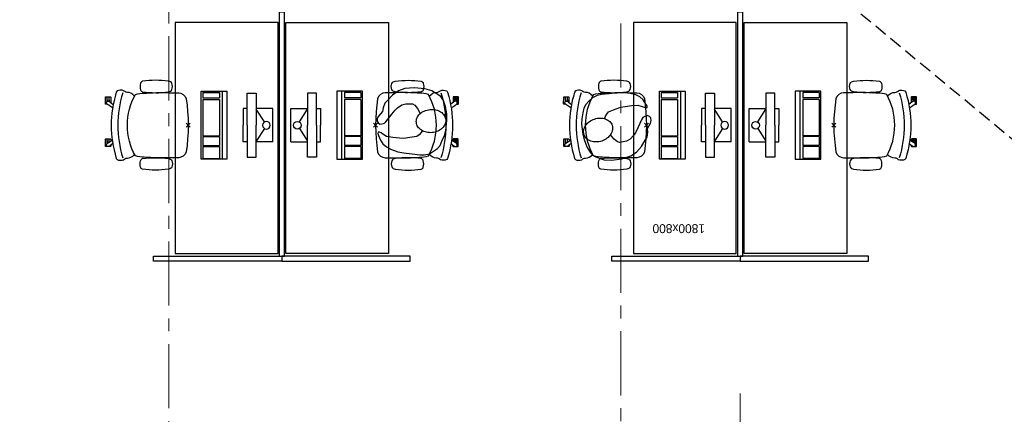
# Model space of a CAD drawing. Header units: millimetres. Extents: x -88840 to 85996, y -16279 to 104709.
# Tile 57 of 184: x 54078 to 61748, y 35692 to 38768. Entities that reach past the tile are written whole.
import ezdxf

# ---------------------------------------------------------------- set-up
doc = ezdxf.new("R2010")
doc.units = ezdxf.units.MM
doc.header["$LTSCALE"] = 400
doc.header["$PDMODE"] = 3
doc.header["$PDSIZE"] = 15
doc.linetypes.add('CENTER', pattern=[2, 1.25, -0.25, 0.25, -0.25])
doc.linetypes.add('HIDDEN', pattern=[0.375, 0.25, -0.125])
for name, color, linetype in [('-gd', 2, 'Continuous'), ('-ve', 2, 'HIDDEN'), ('inlay', 6, 'Continuous'), ('inr', 4, 'Continuous'), ('plat', 5, 'Continuous'), ('sona-s008_ip0', 7, 'Continuous'), ('stramien', 1, 'CENTER'), ('symbol', 1, 'Continuous')]:
    doc.layers.add(name, color=color, linetype=linetype)
doc.styles.add('s100', font='stylu.ttf', dxfattribs={"height": 100})

# ---------------------------------------------------------------- blocks, each defined once
blk = doc.blocks.new('SONA-S008_B2')
at = {"layer": '-gd'}
blk.add_open_spline([(-253, -509.5), (-87.8, -560.2), (87.8, -560.2), (253, -509.5)], degree=3, dxfattribs=at)
for points in [[(-206.6, -15.8), (-79.4, 5.3), (79.6, 5.3), (206.6, -15.8)], [(-253, -272.1), (-257.1, -206.8), (-252.1, -139.2), (-253, -73.9)], [(-253, -73.9), (-253.4, -51.6), (-233.1, -20.2), (-206.6, -15.8)], [(206.6, -15.8), (233.1, -20.2), (253.4, -51.6), (253, -73.9)], [(253, -73.9), (252.1, -139.2), (257.1, -206.8), (253, -272.1)], [(-325.3, -126.1), (-337, -131.7), (-340.4, -140.8), (-342.5, -153.6)], [(-277.9, -126.1), (-287.8, -121.3), (-315.3, -121.3), (-325.3, -126.1)], [(-260.7, -153.6), (-262.7, -140.8), (-266.2, -131.7), (-277.9, -126.1)], [(260.6, -153.6), (262.7, -140.8), (266.2, -131.7), (277.9, -126.1)], [(277.9, -126.1), (287.8, -121.3), (315.3, -121.3), (325.3, -126.1)], [(325.3, -126.1), (337, -131.7), (340.4, -140.8), (342.5, -153.6)], [(-342.5, -153.6), (-353.5, -221.1), (-351.5, -287.6), (-342.5, -355.4)], [(-260.7, -355.4), (-251.6, -287.6), (-249.7, -221.1), (-260.7, -153.6)], [(260.6, -355.4), (251.6, -287.6), (249.7, -221.1), (260.6, -153.6)], [(342.5, -153.6), (353.4, -221.1), (351.5, -287.6), (342.5, -355.4)], [(-255.2, -303.9), (-254.1, -304.3), (-252.9, -304.7), (-251.7, -305.1)], [(-238.9, -411.5), (-253, -365.7), (-250.2, -318.7), (-253, -272.1)], [(253, -272.1), (250.2, -318.7), (253, -365.7), (238.9, -411.5)], [(251.9, -297.7), (252.9, -297.4), (253.8, -297.1), (254.7, -296.8)], [(-342.5, -355.4), (-341.5, -363), (-333.6, -369.9), (-326.1, -371.8)], [(-326.1, -371.8), (-310.3, -375.7), (-292.8, -375.7), (-277, -371.8)], [(-277, -371.8), (-269.5, -369.9), (-261.7, -363), (-260.7, -355.4)], [(-250.7, -332.5), (-253.1, -331.7), (-255.4, -330.9), (-257.6, -330.2)], [(256.9, -323.2), (255, -323.8), (253.1, -324.4), (251, -325.1)], [(277, -371.8), (269.5, -369.9), (261.7, -363), (260.6, -355.4)], [(326.1, -371.8), (310.3, -375.7), (292.8, -375.7), (277, -371.8)], [(342.5, -355.4), (341.5, -363), (333.6, -369.9), (326.1, -371.8)], [(-227.3, -418.1), (-247.1, -436.6), (-255.7, -455.2), (-255.5, -473.7)], [(238.9, -411.5), (95.4, -494.5), (-95.5, -494.5), (-238.9, -411.5)], [(255.5, -473.7), (255.7, -455.2), (247.1, -436.6), (227.3, -418.1)], [(-272.1, -515.2), (-274.4, -533.8), (-273.7, -555.7), (-258.6, -560.1)], [(-255.5, -473.7), (-255.4, -489), (-270.3, -500.1), (-272.1, -515.2)], [(272.1, -515.2), (270.3, -500.1), (255.4, -489), (255.5, -473.7)], [(258.6, -560.1), (273.7, -555.6), (274.4, -533.8), (272.1, -515.2)], [(-258.6, -560.1), (-77.4, -613.6), (78.8, -613.6), (258.6, -560.1)], [(-222.4, -606.9), (-222.4, -604.9), (-220.7, -603.3), (-218.7, -603.3)], [(-222.4, -615.1), (-222.4, -615.1), (-222.4, -606.9), (-222.4, -606.9)], [(-218.7, -603.3), (-218.7, -603.3), (-192, -603.3), (-176.8, -603.3)], [(-185.5, -615.4), (-185.5, -615.4), (-176.5, -602.9), (-162.6, -583.8)], [(-134.5, -588.9), (-152.4, -613.6), (-164.7, -630.5), (-164.7, -630.5)], [(106.4, -606.6), (106.4, -604.6), (108, -603), (110, -603)], [(106.4, -614.8), (106.4, -614.8), (106.4, -606.6), (106.4, -606.6)], [(110, -603), (110, -603), (115.6, -603), (123.1, -603)], [(143.1, -630.4), (143.1, -630.4), (131.8, -614.9), (115.2, -592)], [(143.7, -587.5), (156, -604.4), (163.9, -615.2), (163.9, -615.2)], [(154.9, -602.9), (159.4, -602.9), (162.3, -602.9), (162.3, -602.9)], [(162.3, -602.9), (164.4, -602.9), (166, -604.6), (166, -606.6)], [(166, -606.6), (166, -606.6), (166, -614.8), (166, -614.8)], [(-222.5, -641.1), (-222.5, -641.1), (-222.4, -632.9), (-222.4, -632.9)], [(-218.8, -644.8), (-220.8, -644.8), (-222.5, -643.1), (-222.5, -641.1)], [(-218.8, -615.1), (-218.8, -615.1), (-222.4, -615.1), (-222.4, -615.1)], [(-222.4, -629.9), (-222.4, -629.9), (-222.4, -618.1), (-222.4, -618.1)], [(-222.4, -618.1), (-222.4, -618.1), (-198.5, -618.1), (-198.5, -618.1)], [(-198.6, -630), (-198.6, -630), (-222.4, -629.9), (-222.4, -629.9)], [(-222.4, -632.9), (-222.4, -632.9), (-218.8, -632.9), (-218.8, -632.9)], [(-198.5, -615.1), (-198.5, -615.1), (-218.8, -615.1), (-218.8, -615.1)], [(-218.8, -632.9), (-218.8, -632.9), (-198.6, -633), (-198.6, -633)], [(-166.5, -644.9), (-166.5, -644.9), (-218.8, -644.8), (-218.8, -644.8)], [(-198.6, -633), (-198.6, -633), (-198.6, -630), (-198.6, -630)], [(-198.6, -630), (-198.6, -630), (-186.7, -630), (-186.7, -630)], [(-198.6, -633), (-198.6, -633), (-186.7, -633), (-186.7, -633)], [(-198.5, -618.1), (-198.5, -618.1), (-198.5, -615.1), (-198.5, -615.1)], [(-198.5, -615.1), (-198.5, -615.1), (-186.7, -615.2), (-186.7, -615.2)], [(-198.5, -618.1), (-198.5, -618.1), (-189.1, -618.2), (-187.1, -618.2)], [(-182.7, -633.4), (-188.4, -629.2), (-189.7, -621.1), (-185.5, -615.4)], [(-185.4, -615.2), (-186.2, -615.2), (-186.7, -615.2), (-186.7, -615.2)], [(-186.7, -615.2), (-186.7, -615.2), (-186.7, -616.4), (-186.7, -617.3)], [(-185.9, -630), (-186.4, -630), (-186.7, -630), (-186.7, -630)], [(-186.7, -630), (-186.7, -630), (-186.7, -633), (-186.7, -633)], [(-186.7, -633), (-186.7, -633), (-185.3, -633), (-183.1, -633)], [(-164.7, -630.5), (-168.8, -636.2), (-176.9, -637.5), (-182.7, -633.4)], [(-182.7, -633.4), (-182.7, -633.4), (-182.7, -633.4), (-182.7, -633.4)], [(-167.1, -633), (-166.7, -633), (-166.5, -633), (-166.5, -633)], [(-166.5, -633), (-166.5, -633), (-162.9, -633.1), (-162.9, -633.1)], [(-162.9, -641.3), (-162.9, -643.3), (-164.5, -644.9), (-166.5, -644.9)], [(-162.8, -630.1), (-162.8, -630.1), (-163.4, -630.1), (-164.4, -630)], [(-162.9, -633.1), (-162.9, -633.1), (-162.9, -641.3), (-162.9, -641.3)], [(-162.8, -628), (-162.8, -629.2), (-162.8, -630.1), (-162.8, -630.1)], [(110.1, -614.8), (110.1, -614.8), (106.4, -614.8), (106.4, -614.8)], [(106.4, -629.7), (106.4, -629.7), (106.4, -617.8), (106.4, -617.8)], [(106.4, -617.8), (106.4, -617.8), (130.3, -617.8), (130.3, -617.8)], [(130.3, -629.6), (130.3, -629.6), (106.4, -629.7), (106.4, -629.7)], [(106.4, -640.9), (106.4, -640.9), (106.4, -632.7), (106.4, -632.7)], [(106.4, -632.7), (106.4, -632.7), (110.1, -632.7), (110.1, -632.7)], [(110.1, -644.5), (108.1, -644.5), (106.5, -642.9), (106.4, -640.9)], [(130.3, -614.8), (130.3, -614.8), (110.1, -614.8), (110.1, -614.8)], [(110.1, -632.7), (110.1, -632.7), (130.3, -632.6), (130.3, -632.6)], [(162.4, -644.4), (162.4, -644.4), (110.1, -644.5), (110.1, -644.5)], [(130.3, -617.8), (130.3, -617.8), (130.3, -614.8), (130.3, -614.8)], [(130.3, -614.8), (130.3, -614.8), (130.9, -614.8), (131.7, -614.8)], [(130.3, -617.8), (130.3, -617.8), (131.9, -617.8), (133.9, -617.8)], [(130.3, -632.6), (130.3, -632.6), (130.3, -629.6), (130.3, -629.6)], [(130.3, -629.6), (130.3, -629.6), (142.1, -629.6), (142.1, -629.6)], [(130.3, -632.6), (130.3, -632.6), (142.2, -632.6), (142.2, -632.6)], [(142.5, -629.6), (142.3, -629.6), (142.1, -629.6), (142.1, -629.6)], [(142.1, -629.6), (142.1, -629.6), (142.2, -632.6), (142.2, -632.6)], [(142.2, -632.6), (142.2, -632.6), (143.3, -632.6), (145.1, -632.6)], [(161.1, -633.2), (155.3, -637.4), (147.2, -636.1), (143.1, -630.4)], [(163.9, -615.2), (168.1, -621), (166.8, -629.1), (161.1, -633.2)], [(161.1, -633.2), (161.1, -633.2), (161.1, -633.2), (161.1, -633.2)], [(161.8, -632.6), (162.2, -632.6), (162.4, -632.6), (162.4, -632.6)], [(162.4, -632.6), (162.4, -632.6), (166, -632.6), (166, -632.6)], [(166, -640.8), (166, -642.8), (164.4, -644.4), (162.4, -644.4)], [(166, -614.8), (166, -614.8), (164.6, -614.8), (163.5, -614.8)], [(166, -629.6), (166, -629.6), (165.4, -629.6), (164.4, -629.6)], [(165.3, -617.8), (165.8, -617.8), (166, -617.8), (166, -617.8)], [(166, -617.8), (166, -617.8), (166, -618.6), (166, -619.9)], [(166, -625.7), (166, -627.8), (166, -629.6), (166, -629.6)], [(166, -632.6), (166, -632.6), (166, -640.8), (166, -640.8)]]:
    blk.add_open_spline(points, degree=3)
at = {"layer": 'sona-s008_ip0'}
blk.add_point((0, 0), dxfattribs=at)
blk = doc.blocks.new('SYMB-CMP4_B2')
for p, q in [((-130, 558.1), (130, 558.1)), ((-130, 558.1), (-130, 428.1)), ((130, 558.1), (130, 428.1)), ((-25.3, 491.9), (-125, 428.1)), ((25.3, 491.9), (125, 428.1)), ((-250, 358.1), (-250, 428.1)), ((-250, 428.1), (0, 428.1)), ((250, 428.1), (0, 428.1)), ((250, 358.1), (250, 428.1)), ((0, 358.1), (-250, 358.1)), ((-130, 358.1), (-130, 328.1)), ((-130, 328.1), (0, 328.1)), ((0, 358.1), (250, 358.1)), ((130, 328.1), (0, 328.1)), ((130, 358.1), (130, 328.1)), ((265, 200), (-265, 200)), ((-265, 200), (-265, 0)), ((265, 162.9), (-265, 162.9)), ((265, 0), (265, 200)), ((-166.8, 141.5), (-259.7, 141.5)), ((-259.7, 12.9), (-259.7, 141.5)), ((-166.8, 12.9), (-166.8, 141.5)), ((-88, 141.5), (-159.1, 141.5)), ((-159.1, 12.9), (-159.1, 141.5)), ((-88, 12.9), (-88, 141.5)), ((200.4, 141.5), (-81.5, 141.5)), ((-81.5, 12.9), (-81.5, 141.5)), ((200.4, 12.9), (200.4, 141.5)), ((254.7, 141.5), (212.3, 141.5)), ((212.3, 12.9), (212.3, 141.5)), ((254.7, 12.9), (254.7, 141.5)), ((-265, 0), (265, 0)), ((-166.8, 12.9), (-259.7, 12.9)), ((-88, 12.9), (-159.1, 12.9)), ((200.4, 12.9), (-81.5, 12.9)), ((254.7, 12.9), (212.3, 12.9))]:
    blk.add_line(p, q)
blk.add_circle((0, 508.1), 30)
blk = doc.blocks.new('symb-ps03_b2')
blk.add_lwpolyline([(82.2, -333.7), (93.5, -323.3), (109.6, -304.5), (119.8, -284.7), (121.3, -230.8), (122.5, -183.8), (115.8, -150.4), (104.2, -98.4), (90.8, -52.2), (69, -24.8), (57.7, -13.2), (50.2, -0.9), (49.4, 8.5), (59.4, 13), (75.8, 8.9), (114.7, -1.3), (145.3, -16.6), (172.1, -41.1), (196.4, -77.8), (221.1, -122.2), (235.7, -169.2), (249.9, -232.3), (265.9, -290), (270.3, -324.8), (267.4, -365.4), (252.2, -399.3), (234.6, -432.8), (213.5, -457.5), (181.2, -475.4), (141, -499), (102.8, -516.9), (26.9, -533.5), (-23.3, -539.3), (-83.1, -537.5), (-129.9, -527.7), (-165.1, -510.7), (-191.8, -478.7), (-217.7, -447.5), (-240.8, -394), (-258.1, -313.4), (-261.7, -241.7), (-250.8, -189), (-222, -138.3), (-185.2, -93.4), (-169.5, -72.2), (-133.8, -53.9), (-107.1, -45.7), (-74.5, -10), (-56.5, 2.3), (-37.5, 6.7), (-23, 0.8), (-11.7, -12.6), (-10.5, -27.9), (-13.2, -49.2), (-22.6, -61.1), (-75.1, -114.5), (-104.5, -144.9), (-120.7, -165.7), (-138.4, -200.3), (-141.8, -234.1), (-134.6, -284.5), (-123.4, -302.1), (-94.4, -318.8), (-69, -327.2), (-51.7, -333)])
blk.add_lwpolyline([(-74.5, -413.3, 0.078796), (-66.1, -458.3, 0.088041), (-45.7, -493.9, 0.105312), (-14.5, -518.5, 0.121926), (19.1, -525.8, 0.121926), (52.3, -516.6, 0.105312), (82.1, -490.3, 0.088041), (100.3, -453.5, 0.078796), (106.2, -408.2, 0.078796), (97.7, -363.2, 0.088041), (77.4, -327.6, 0.105312), (46.2, -303, 0.121926), (12.5, -295.7, 0.121926), (-20.6, -304.9, 0.105312), (-50.4, -331.2, 0.088041), (-68.6, -368, 0.078796)], format="xyb", close=True)

msp = doc.modelspace()

# ---------------------------------------------------------------- linework, layer by layer
at = {"layer": '-ve'}
msp.add_line((53236.41707, 44936.20375), (80400.70161, 22447.20518), dxfattribs=at)
at = {"layer": 'inlay', "lineweight": 0}
msp.add_line((59690.2844, 35355.01141), (59690.2844, 35855.01141), dxfattribs=at)
at = {"layer": 'inr'}
for points in [[(56100.2844, 38825.04674), (56100.2844, 36925.04674), (56140.2844, 36925.04674), (56140.2844, 38825.04674)], [(59670.2844, 38825.04674), (59670.2844, 36925.04674), (59710.2844, 36925.04674), (59710.2844, 38825.04674)], [(56090.2844, 36945.04674), (56090.2844, 38745.04674), (55290.2844, 38745.04674), (55290.2844, 36945.04674)], [(56150.2844, 36945.04674), (56150.2844, 38745.04674), (56950.2844, 38745.04674), (56950.2844, 36945.04674)], [(59660.2844, 36945.04674), (59660.2844, 38745.04674), (58860.2844, 38745.04674), (58860.2844, 36945.04674)], [(59720.2844, 36945.04674), (59720.2844, 38745.04674), (60520.2844, 38745.04674), (60520.2844, 36945.04674)], [(55120.2844, 36925.04674), (56120.2844, 36925.04674), (56120.2844, 36885.04674), (55120.2844, 36885.04674)], [(57120.2844, 36925.04674), (56120.2844, 36925.04674), (56120.2844, 36885.04674), (57120.2844, 36885.04674)], [(58690.2844, 36925.04674), (59690.2844, 36925.04674), (59690.2844, 36885.04674), (58690.2844, 36885.04674)], [(60690.2844, 36925.04674), (59690.2844, 36925.04674), (59690.2844, 36885.04674), (60690.2844, 36885.04674)]]:
    msp.add_lwpolyline(points, close=True, dxfattribs=at)
at = {"layer": 'stramien', "lineweight": 0}
for p, q in [((55240.2844, 25338.87002), (55240.2844, 40442.50556)), ((58760.2844, 23838.87002), (58760.2844, 40442.50556))]:
    msp.add_line(p, q, dxfattribs=at)

# ---------------------------------------------------------------- block references
at = {"layer": 'inr', "rotation": 270}
for p in [(55390.2844, 37945.04674), (58960.2844, 37945.04674)]:
    msp.add_blockref('SONA-S008_B2', p, dxfattribs=at)
at = {"layer": 'inr', "xscale": -1, "rotation": 90}
for p in [(56850.2844, 37945.04674), (60420.2844, 37945.04674)]:
    msp.add_blockref('SONA-S008_B2', p, dxfattribs=at)
at = {"layer": 'symbol', "linetype": 'Continuous', "lineweight": 0, "xscale": -1}
for p, rotation in [((58974.4929, 38034.92138), 290.2315557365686), ((56872.98047, 37940.94333), 97.3128742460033)]:
    msp.add_blockref('symb-ps03_b2', p, dxfattribs=dict(at, rotation=rotation))
at = {"layer": 'symbol', "xscale": -1, "rotation": 270}
for p in [(55491.7731, 37945.04674), (59061.7731, 37945.04674)]:
    msp.add_blockref('SYMB-CMP4_B2', p, dxfattribs=at)
at = {"layer": 'symbol', "rotation": 90}
for p in [(56748.7957, 37945.04674), (60318.7957, 37945.04674)]:
    msp.add_blockref('SYMB-CMP4_B2', p, dxfattribs=at)

# ---------------------------------------------------------------- texts
at = {"layer": 'plat', "style": 's100'}
msp.add_text('1800x800', height=69.561677, rotation=180, dxfattribs=at).set_placement((59416.16435, 37173.94502))

doc.saveas('drawing.dxf')
